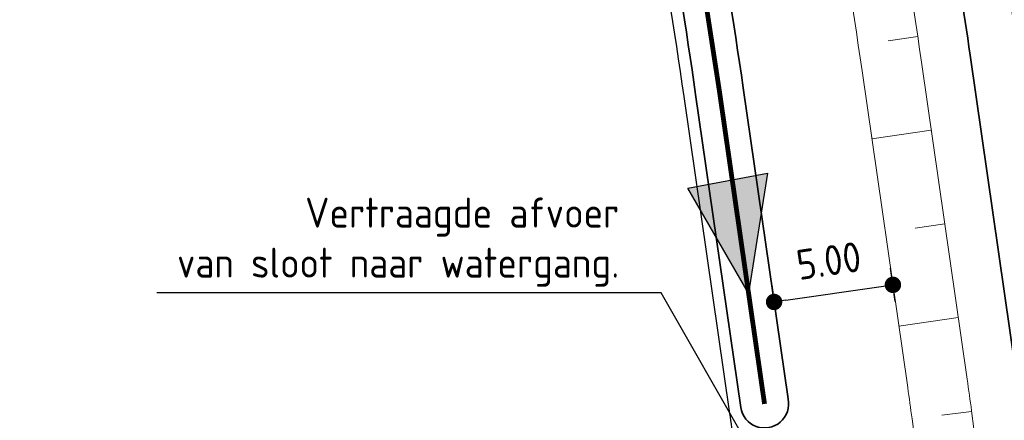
# Model space of a CAD drawing. Extents: x 100296 to 107772, y 404875 to 408930.
# Tile 45 of 97: x 102195 to 102236, y 406778 to 406794. Entities that reach past the tile are written whole.
import ezdxf

# ---------------------------------------------------------------- set-up
doc = ezdxf.new("R2010")
doc.units = 0
doc.linetypes.add('VW-3-3_STREEP', pattern=[6, 3, -3])
for name, color, linetype, lineweight in [('b-we-gw-taludarcering_lang-g', 2, 'Continuous', 18), ('n-we-gw-grondwerk_watergang-g', 170, 'Continuous', 35), ('n-we-vh-verharding_asfalt-g', 7, 'Continuous', 35), ('n-we-vh-verharding_kantverharding-g', 3, 'Continuous', 35), ('n-we-vw-markering_langs_streep_33_015-g', 7, 'VW-3-3_STREEP', 35)]:
    doc.layers.add(name, color=color, linetype=linetype, lineweight=lineweight)
for name, color, linetype in [('n-xx-gw-waterlijn-gd', 161, 'Continuous'), ('TDNA----_main_road_asphalt', 251, 'Continuous'), ('TDNA----_stroomrichting', 160, 'Continuous'), ('TDNL----_plangrens', 4, 'ENV-L14'), ('TDNL----_stroomrichting', 170, 'Continuous'), ('TDNM----_maatvoering', 7, 'Continuous'), ('TTNM----_maatvoering', 7, 'Continuous')]:
    doc.layers.add(name, color=color, linetype=linetype)
doc.styles.add('ENV-P', font='ISOCP.SHX')
doc.linetypes.add('ENV-L14', pattern='A,12.5,-1.25,[144,env-shp.shx,S=0.125,R=0,X=0,Y=0.75],-1.25', length=15)
doc.dimstyles.new('ENVIRO1', dxfattribs={"dimtxt": 2.5, "dimasz": 1, "dimexe": 2.5, "dimexo": 2.5, "dimgap": 1.5, "dimtad": 1, "dimzin": 0, "dimdsep": 46, "dimtxsty": 'ENV-P', "dimblk": 'DIMENVIRO', "dimblk1": 'DOTENVIRO', "dimblk2": 'DOTENVIRO', "dimsah": 1, "dimcen": -3, "dimdle": 1.25, "dimse1": 1, "dimse2": 1, "dimclrd": 1, "dimclre": 1, "dimclrt": 2, "dimaunit": 1, "dimadec": 0, "dimazin": 0, "dimtfac": 0.9, "dimtix": 1, "dimtmove": 2, "dimatfit": 3, "dimldrblk": 'DOTENVIRO', "dimfxl": 1, "dimtolj": 1, "dimtzin": 0, "dimarcsym": 0})
doc.dimstyles.new('ENVIRO2', dxfattribs={"dimtxt": 2.5, "dimasz": 3, "dimexe": 2.5, "dimexo": 0.63, "dimgap": 1.5, "dimtad": 1, "dimzin": 0, "dimdsep": 46, "dimtxsty": 'ENV-P', "dimcen": 2.5, "dimse1": 1, "dimse2": 1, "dimclrd": 1, "dimclrt": 2, "dimadec": 0, "dimazin": 0, "dimtfac": 0.9, "dimtmove": 0, "dimatfit": 3, "dimfxl": 1, "dimtolj": 1, "dimtzin": 0, "dimarcsym": 0})

# ---------------------------------------------------------------- blocks, each defined once
blk = doc.blocks.new('stroomrichting')
at = {"layer": 'TDNA----_stroomrichting'}
h = blk.add_hatch(color=256, dxfattribs=at)
h.dxf.hatch_style = 1
h.paths.add_polyline_path([(-4.765341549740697, 1.688917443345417), (0, 0), (-4.765341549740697, -1.688917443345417)])
at = {"layer": 'TDNL----_stroomrichting'}
blk.add_lwpolyline([(-4.765341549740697, 1.688917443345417), (0, 0), (0, 0), (-4.765341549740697, -1.688917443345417)], close=True, dxfattribs=at)
blk = doc.blocks.new('DOTENVIRO')
at = {"color": 0}
for p, q in [((5.684341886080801e-14, -1.404000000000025), (5.684341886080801e-14, 1.404000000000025)), ((-1, 0), (5.684341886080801e-14, 0))]:
    blk.add_line(p, q, dxfattribs=at)
blk.add_lwpolyline([(-0.3419999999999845, 0, 0.6839999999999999, 0.6839999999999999, 1), (0.3419999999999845, 0, 0.6839999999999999, 0.6839999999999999, 1)], format="xyseb", close=True, dxfattribs=at)
blk = doc.blocks.new('*D2894')
at = {"layer": 'TDNM----_maatvoering', "color": 1, "lineweight": -2, "transparency": 16777216}
blk.add_line((102226.462465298, 406782.739420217), (102230.4215329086, 406783.3101948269), dxfattribs=at)
at = {"layer": 'TDNM----_maatvoering', "color": 1, "lineweight": -2, "transparency": 16777216, "xscale": 0.5, "yscale": 0.5, "zscale": 0.5}
for p, rotation in [((102230.9164163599, 406783.3815416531), 8.203746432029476), ((102225.9675818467, 406782.6680733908), 188.2037464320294)]:
    blk.add_blockref('DOTENVIRO', p, dxfattribs=dict(at, rotation=rotation))
at = {"layer": 'TDNM----_maatvoering', "color": 2, "transparency": 16777216, "insert": (102228.2457953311, 406784.3857370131), "char_height": 1.25, "attachment_point": 5, "rotation": 8.203746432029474, "style": 'ENV-P'}
blk.add_mtext('\\A1;5.00', dxfattribs=at)
blk = doc.blocks.new('DIMENVIRO')
at = {"color": 0}
for q in [(0, 0.5191081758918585), (0, -0.5191081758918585)]:
    blk.add_line((0, 0), q, dxfattribs=at)
at = {"color": 0, "linetype": 'ByBlock'}
blk.add_solid([(-1.00000000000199, -0.1666666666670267), (-1.00000000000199, 0.1666666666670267), (0, 0)], dxfattribs=at)

msp = doc.modelspace()

# ---------------------------------------------------------------- hatches: boundary and pattern name
at = {"layer": 'TDNA----_main_road_asphalt'}
h = msp.add_hatch(color=256, dxfattribs=at)
edge = h.paths.add_edge_path()
edge.add_arc((102344.0998705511, 406806.9601835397), 99.99999962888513, 192.9756344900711, 193.8506075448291, ccw=False)
edge.add_line((102246.653307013, 406784.5065161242), (102242.378314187, 406803.0595369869))
edge.add_arc((102534.7180058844, 406870.4205394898), 299.9999999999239, 191.5682884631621, 192.9756344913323, ccw=False)
edge.add_line((102240.8120887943, 406810.2598222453), (102240.3948069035, 406812.2983886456))
edge.add_line((102240.3948069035, 406812.2983886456), (102239.3414822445, 406817.223390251))
edge.add_line((102239.3414822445, 406817.223390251), (102238.2344117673, 406822.1436013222))
edge.add_line((102238.2344117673, 406822.1436013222), (102237.0646049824, 406827.0563054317))
edge.add_line((102237.0646049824, 406827.0563054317), (102235.8231230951, 406831.9584415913))
edge.add_line((102235.8231230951, 406831.9584415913), (102234.5020186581, 406836.8451222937))
edge.add_line((102234.5020186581, 406836.8451222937), (102233.0996117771, 406841.7094380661))
edge.add_line((102233.0996117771, 406841.7094380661), (102231.616331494, 406846.5497058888))
edge.add_line((102231.616331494, 406846.5497058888), (102230.0525898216, 406851.3645812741))
edge.add_line((102230.0525898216, 406851.3645812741), (102228.4088211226, 406856.1527267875))
edge.add_line((102228.4088211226, 406856.1527267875), (102226.6854819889, 406860.9128124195))
edge.add_line((102226.6854819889, 406860.9128124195), (102224.8830511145, 406865.6435159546))
edge.add_line((102224.8830511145, 406865.6435159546), (102223.0020291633, 406870.343523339))
edge.add_line((102223.0020291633, 406870.343523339), (102221.0429386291, 406875.0115290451))
edge.add_line((102221.0429386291, 406875.0115290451), (102219.0063236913, 406879.6462364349))
edge.add_line((102219.0063236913, 406879.6462364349), (102216.892750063, 406884.2463581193))
edge.add_line((102216.892750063, 406884.2463581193), (102214.7028048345, 406888.8106163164))
edge.add_line((102214.7028048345, 406888.8106163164), (102212.4370963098, 406893.3377432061))
edge.add_line((102212.4370963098, 406893.3377432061), (102210.0962538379, 406897.8264812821))
edge.add_line((102210.0962538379, 406897.8264812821), (102207.6809276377, 406902.2755837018))
edge.add_line((102207.6809276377, 406902.2755837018), (102205.1917886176, 406906.6838146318))
edge.add_line((102205.1917886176, 406906.6838146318), (102202.6295281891, 406911.0499495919))
edge.add_line((102202.6295281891, 406911.0499495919), (102199.9948580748, 406915.3727757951))
edge.add_line((102199.9948580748, 406915.3727757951), (102197.2885101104, 406919.6510924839))
edge.add_line((102197.2885101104, 406919.6510924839), (102194.5112360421, 406923.8837112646))
edge.add_line((102194.5112360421, 406923.8837112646), (102191.664545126, 406928.0687914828))
edge.add_line((102191.664545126, 406928.0687914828), (102188.7561493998, 406932.203790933))
edge.add_line((102188.7561493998, 406932.203790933), (102185.7946918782, 406936.292515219))
edge.add_line((102185.7946918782, 406936.292515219), (102182.7882832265, 406940.3397851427))
edge.add_line((102182.7882832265, 406940.3397851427), (102179.7448126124, 406944.3506756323))
edge.add_line((102179.7448126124, 406944.3506756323), (102176.6719731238, 406948.3304698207))
edge.add_line((102176.6719731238, 406948.3304698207), (102173.5772891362, 406952.2846148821))
edge.add_line((102173.5772891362, 406952.2846148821), (102170.468145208, 406956.2186793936))
edge.add_line((102170.468145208, 406956.2186793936), (102167.3518160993, 406960.1383119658))
edge.add_line((102167.3518160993, 406960.1383119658), (102164.2350680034, 406964.0495774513))
edge.add_line((102164.2350680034, 406964.0495774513), (102161.1188243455, 406967.9596957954))
edge.add_line((102161.1188243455, 406967.9596957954), (102158.0025806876, 406971.8698141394))
edge.add_line((102158.0025806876, 406971.8698141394), (102154.8863370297, 406975.7799324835))
edge.add_line((102154.8863370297, 406975.7799324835), (102151.7700933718, 406979.6900508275))
edge.add_line((102151.7700933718, 406979.6900508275), (102148.6538497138, 406983.6001691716))
edge.add_line((102148.6538497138, 406983.6001691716), (102145.5376060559, 406987.5102875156))
edge.add_line((102145.5376060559, 406987.5102875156), (102142.421362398, 406991.4204058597))
edge.add_line((102142.421362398, 406991.4204058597), (102139.3051187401, 406995.3305242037))
edge.add_line((102139.3051187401, 406995.3305242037), (102136.1888750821, 406999.2406425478))
edge.add_line((102136.1888750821, 406999.2406425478), (102133.0726314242, 407003.1507608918))
edge.add_line((102133.0726314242, 407003.1507608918), (102129.9563877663, 407007.0608792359))
edge.add_line((102129.9563877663, 407007.0608792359), (102126.8401441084, 407010.9709975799))
edge.add_line((102126.8401441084, 407010.9709975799), (102123.7239004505, 407014.8811159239))
edge.add_line((102123.7239004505, 407014.8811159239), (102120.6076567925, 407018.791234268))
edge.add_line((102120.6076567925, 407018.791234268), (102117.4914131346, 407022.7013526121))
edge.add_line((102117.4914131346, 407022.7013526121), (102114.3751694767, 407026.6114709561))
edge.add_line((102114.3751694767, 407026.6114709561), (102111.2589258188, 407030.5215893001))
edge.add_line((102111.2589258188, 407030.5215893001), (102108.1426821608, 407034.4317076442))
edge.add_line((102108.1426821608, 407034.4317076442), (102105.0264385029, 407038.3418259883))
edge.add_line((102105.0264385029, 407038.3418259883), (102101.910194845, 407042.2519443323))
edge.add_line((102101.910194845, 407042.2519443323), (102098.7939511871, 407046.1620626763))
edge.add_line((102098.7939511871, 407046.1620626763), (102095.6777075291, 407050.0721810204))
edge.add_line((102095.6777075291, 407050.0721810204), (102092.5614638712, 407053.9822993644))
edge.add_line((102092.5614638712, 407053.9822993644), (102089.4452202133, 407057.8924177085))
edge.add_line((102089.4452202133, 407057.8924177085), (102086.3289765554, 407061.8025360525))
edge.add_line((102086.3289765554, 407061.8025360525), (102083.2127328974, 407065.7126543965))
edge.add_line((102083.2127328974, 407065.7126543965), (102080.0964892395, 407069.6227727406))
edge.add_line((102080.0964892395, 407069.6227727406), (102076.9802455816, 407073.5328910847))
edge.add_line((102076.9802455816, 407073.5328910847), (102073.8640019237, 407077.4430094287))
edge.add_line((102073.8640019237, 407077.4430094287), (102070.7477582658, 407081.3531277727))
edge.add_line((102070.7477582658, 407081.3531277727), (102067.6315146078, 407085.2632461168))
edge.add_line((102067.6315146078, 407085.2632461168), (102064.5152709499, 407089.1733644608))
edge.add_line((102064.5152709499, 407089.1733644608), (102061.399027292, 407093.0834828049))
edge.add_line((102061.399027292, 407093.0834828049), (102058.2827836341, 407096.9936011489))
edge.add_line((102058.2827836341, 407096.9936011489), (102055.1665399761, 407100.903719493))
edge.add_line((102055.1665399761, 407100.903719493), (102052.0502963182, 407104.813837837))
edge.add_line((102052.0502963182, 407104.813837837), (102048.9340526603, 407108.7239561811))
edge.add_line((102048.9340526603, 407108.7239561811), (102045.8178090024, 407112.6340745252))
edge.add_line((102045.8178090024, 407112.6340745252), (102042.7015653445, 407116.5441928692))
edge.add_line((102042.7015653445, 407116.5441928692), (102039.5853216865, 407120.4543112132))
edge.add_line((102039.5853216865, 407120.4543112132), (102037.0740660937, 407123.6053185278))
edge.add_line((102037.0740660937, 407123.6053185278), (102031.2088885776, 407118.930953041))
edge.add_line((102031.2088885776, 407118.930953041), (102033.7201441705, 407115.7799457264))
edge.add_line((102033.7201441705, 407115.7799457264), (102036.8363878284, 407111.8698273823))
edge.add_line((102036.8363878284, 407111.8698273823), (102039.9526314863, 407107.9597090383))
edge.add_line((102039.9526314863, 407107.9597090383), (102043.0688751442, 407104.0495906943))
edge.add_line((102043.0688751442, 407104.0495906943), (102046.1851188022, 407100.1394723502))
edge.add_line((102046.1851188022, 407100.1394723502), (102049.3013624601, 407096.2293540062))
edge.add_line((102049.3013624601, 407096.2293540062), (102052.417606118, 407092.3192356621))
edge.add_line((102052.417606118, 407092.3192356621), (102055.5338497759, 407088.409117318))
edge.add_line((102055.5338497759, 407088.409117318), (102058.6500934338, 407084.498998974))
edge.add_line((102058.6500934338, 407084.498998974), (102061.7663370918, 407080.58888063))
edge.add_line((102061.7663370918, 407080.58888063), (102064.8825807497, 407076.6787622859))
edge.add_line((102064.8825807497, 407076.6787622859), (102067.9988244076, 407072.7686439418))
edge.add_line((102067.9988244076, 407072.7686439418), (102071.1150680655, 407068.8585255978))
edge.add_line((102071.1150680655, 407068.8585255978), (102074.2313117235, 407064.9484072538))
edge.add_line((102074.2313117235, 407064.9484072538), (102077.3475553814, 407061.0382889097))
edge.add_line((102077.3475553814, 407061.0382889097), (102080.4637990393, 407057.1281705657))
edge.add_line((102080.4637990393, 407057.1281705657), (102083.5800426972, 407053.2180522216))
edge.add_line((102083.5800426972, 407053.2180522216), (102086.6962863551, 407049.3079338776))
edge.add_line((102086.6962863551, 407049.3079338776), (102089.8125300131, 407045.3978155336))
edge.add_line((102089.8125300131, 407045.3978155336), (102092.928773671, 407041.4876971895))
edge.add_line((102092.928773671, 407041.4876971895), (102096.0450173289, 407037.5775788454))
edge.add_line((102096.0450173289, 407037.5775788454), (102099.1612609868, 407033.6674605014))
edge.add_line((102099.1612609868, 407033.6674605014), (102102.2775046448, 407029.7573421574))
edge.add_line((102102.2775046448, 407029.7573421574), (102105.3937483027, 407025.8472238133))
edge.add_line((102105.3937483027, 407025.8472238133), (102108.5099919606, 407021.9371054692))
edge.add_line((102108.5099919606, 407021.9371054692), (102111.6262356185, 407018.0269871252))
edge.add_line((102111.6262356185, 407018.0269871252), (102114.7424792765, 407014.1168687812))
edge.add_line((102114.7424792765, 407014.1168687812), (102117.8587229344, 407010.2067504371))
edge.add_line((102117.8587229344, 407010.2067504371), (102120.9749665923, 407006.2966320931))
edge.add_line((102120.9749665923, 407006.2966320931), (102124.0912102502, 407002.386513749))
edge.add_line((102124.0912102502, 407002.386513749), (102127.2074539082, 406998.476395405))
edge.add_line((102127.2074539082, 406998.476395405), (102130.3236975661, 406994.5662770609))
edge.add_line((102130.3236975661, 406994.5662770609), (102133.439941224, 406990.6561587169))
edge.add_line((102133.439941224, 406990.6561587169), (102136.5561848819, 406986.7460403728))
edge.add_line((102136.5561848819, 406986.7460403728), (102139.6724285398, 406982.8359220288))
edge.add_line((102139.6724285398, 406982.8359220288), (102142.7886721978, 406978.9258036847))
edge.add_line((102142.7886721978, 406978.9258036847), (102145.9049158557, 406975.0156853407))
edge.add_line((102145.9049158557, 406975.0156853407), (102149.0211595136, 406971.1055669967))
edge.add_line((102149.0211595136, 406971.1055669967), (102152.1374031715, 406967.1954486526))
edge.add_line((102152.1374031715, 406967.1954486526), (102155.2536468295, 406963.2853303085))
edge.add_line((102155.2536468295, 406963.2853303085), (102158.3698904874, 406959.3752119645))
edge.add_line((102158.3698904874, 406959.3752119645), (102161.4851287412, 406955.4658415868))
edge.add_line((102161.4851287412, 406955.4658415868), (102164.5921272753, 406951.5579484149))
edge.add_line((102164.5921272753, 406951.5579484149), (102167.683483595, 406947.6463979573))
edge.add_line((102167.683483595, 406947.6463979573), (102170.7520466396, 406943.7256386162))
edge.add_line((102170.7520466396, 406943.7256386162), (102173.7906157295, 406939.7902436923))
edge.add_line((102173.7906157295, 406939.7902436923), (102176.7919118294, 406935.834951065))
edge.add_line((102176.7919118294, 406935.834951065), (102179.748550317, 406931.8547035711))
edge.add_line((102179.748550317, 406931.8547035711), (102182.6530156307, 406927.8446903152))
edge.add_line((102182.6530156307, 406927.8446903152), (102185.49763818, 406923.8003891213))
edge.add_line((102185.49763818, 406923.8003891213), (102188.2751221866, 406919.7170718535))
edge.add_line((102188.2751221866, 406919.7170718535), (102190.9838215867, 406915.5889621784))
edge.add_line((102190.9838215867, 406915.5889621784), (102193.6233461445, 406911.4162829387))
edge.add_line((102193.6233461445, 406911.4162829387), (102196.1929626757, 406907.2001931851))
edge.add_line((102196.1929626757, 406907.2001931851), (102198.6919574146, 406902.9418640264))
edge.add_line((102198.6919574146, 406902.9418640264), (102201.119636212, 406898.6424783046))
edge.add_line((102201.119636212, 406898.6424783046), (102203.4753247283, 406894.3032302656))
edge.add_line((102203.4753247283, 406894.3032302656), (102205.7583686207, 406889.9253252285))
edge.add_line((102205.7583686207, 406889.9253252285), (102207.968133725, 406885.5099792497))
edge.add_line((102207.968133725, 406885.5099792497), (102210.1040062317, 406881.0584187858))
edge.add_line((102210.1040062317, 406881.0584187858), (102212.1653928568, 406876.5718803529))
edge.add_line((102212.1653928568, 406876.5718803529), (102214.1517210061, 406872.0516101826))
edge.add_line((102214.1517210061, 406872.0516101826), (102216.0624389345, 406867.4988638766))
edge.add_line((102216.0624389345, 406867.4988638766), (102217.8970158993, 406862.9149060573))
edge.add_line((102217.8970158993, 406862.9149060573), (102219.6549423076, 406858.3010100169))
edge.add_line((102219.6549423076, 406858.3010100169), (102221.3357298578, 406853.6584573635))
edge.add_line((102221.3357298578, 406853.6584573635), (102222.9389116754, 406848.9885376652))
edge.add_line((102222.9389116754, 406848.9885376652), (102224.4640424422, 406844.2925480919))
edge.add_line((102224.4640424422, 406844.2925480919), (102225.9106985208, 406839.5717930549))
edge.add_line((102225.9106985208, 406839.5717930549), (102227.2784780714, 406834.8275838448))
edge.add_line((102227.2784780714, 406834.8275838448), (102228.5671291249, 406830.0609296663))
edge.add_line((102228.5671291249, 406830.0609296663), (102229.78063364, 406825.2691956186))
edge.add_line((102229.78063364, 406825.2691956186), (102230.9272163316, 406820.4539579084))
edge.add_line((102230.9272163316, 406820.4539579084), (102232.0152862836, 406815.6181324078))
edge.add_line((102232.0152862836, 406815.6181324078), (102233.0533742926, 406810.7643198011))
edge.add_line((102233.0533742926, 406810.7643198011), (102233.0892342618, 406810.589129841))
edge.add_arc((101939.1832089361, 406750.4289413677), 299.9999999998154, 8.20374643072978, 11.568185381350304, ccw=False)
edge.add_line((102236.1132797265, 406793.2370371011), (102237.8714125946, 406781.0420887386))
edge.add_line((102237.8714125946, 406781.0420887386), (102247.0075497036, 406783.0210699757))

# ---------------------------------------------------------------- linework, layer by layer
at = {"layer": 'b-we-gw-taludarcering_lang-g'}
for p, q in [((102231.9488631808, 406793.7264493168), (102230.7123128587, 406793.5435742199)), ((102229.6303065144, 406792.3023936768), (102231.5339383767, 406779.0982197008)), ((102232.5136566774, 406789.822643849), (102230.0392394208, 406789.4659097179)), ((102233.0765049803, 406785.9185555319), (102231.839296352, 406785.7401884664)), ((102233.6393532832, 406782.0144672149), (102231.1649360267, 406781.6577330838)), ((102234.1926793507, 406778.1090519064), (102232.953106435, 406777.9479340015)), ((102231.7111504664, 406777.8051502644), (102232.577649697, 406771.1386838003))]:
    msp.add_line(p, q, dxfattribs=at)
msp.add_lwpolyline([(102219.0771199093, 406847.7649136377), (102220.601672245, 406843.0736405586), (102222.0285505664, 406838.4174246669), (102223.3776355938, 406833.7380583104), (102224.6490268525, 406829.0352472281), (102225.8474812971, 406824.3029410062), (102226.9815309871, 406819.5403374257), (102228.0593476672, 406814.7500816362), (102229.0892138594, 406809.9347119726), (102229.121502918, 406809.776967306, -0.01468118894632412), (102232.104723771, 406792.6591278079), (102234.0083556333, 406779.4549538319, -0.003491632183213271), (102234.1903085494, 406778.1272918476), (102235.2622164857, 406769.8804862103, -0.3024198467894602), (102233.7917866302, 406766.8983557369, 0.1890225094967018), (102226.2948549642, 406757.4706880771), (102226.2655336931, 406757.3747519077, -0.2213177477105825), (102224.5729482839, 406755.4918889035), (102216.6303087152, 406752.1061213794)], format="xyb", dxfattribs=at)
for centre, radius, start, end in [((101939.183208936, 406750.4289413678), 293.449999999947, 8.203746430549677, 11.56818538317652), ((102139.0402215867, 406765.7634979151), 93.44999973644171, 7.403526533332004, 8.203746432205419)]:
    msp.add_arc(centre, radius, start, end, dxfattribs=at)
at = {"layer": 'n-we-gw-grondwerk_watergang-g'}
for p, q in [((102224.6814720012, 406791.5889254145), (102226.549451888, 406778.6320444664)), ((102224.5798843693, 406778.2775279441), (102222.7019381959, 406791.3035381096)), ((102226.5702161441, 406778.4783829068), (102226.549451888, 406778.6320444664))]:
    msp.add_line(p, q, dxfattribs=at)
for centre, radius, start, end in [((101939.1832089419, 406750.4289413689), 288.4499999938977, 8.203746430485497, 11.56818538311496), ((101939.183208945, 406750.4289413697), 286.4499999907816, 8.203746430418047, 11.56818538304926), ((102225.5706513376, 406778.4215456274), 1.001179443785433, 188.270576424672, 12.13705367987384)]:
    msp.add_arc(centre, radius, start, end, dxfattribs=at)
at = {"layer": 'n-we-vh-verharding_asfalt-g', "flags": 128}
msp.add_lwpolyline([(102238.1138860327, 406779.3432239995), (102236.1324127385, 406779.0716294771, 0.001741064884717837), (102236.0373777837, 406779.7474758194), (102234.1337459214, 406792.9516497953, 0.00475201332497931), (102233.2722454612, 406798.5500240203)], format="xyb", dxfattribs=at)
at = {"layer": 'n-we-vh-verharding_kantverharding-g', "flags": 128}
msp.add_lwpolyline([(102227.2784780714, 406834.8275838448), (102228.5671291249, 406830.0609296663), (102229.78063364, 406825.2691956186), (102230.9272163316, 406820.4539579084), (102232.0152862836, 406815.6181324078), (102233.0533742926, 406810.7643198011), (102233.0892342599, 406810.5891298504, -0.0146811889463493), (102236.1132797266, 406793.2370371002), (102238.016911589, 406780.0328631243, -0.003491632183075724), (102238.2065446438, 406778.6491612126), (102240.482149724, 406761.1416140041, -0.2584488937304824), (102236.1303087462, 406750.1379746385)], format="xyb", dxfattribs=at)
at = {"layer": 'n-we-vw-markering_langs_streep_33_015-g', "const_width": 0.15, "flags": 128}
msp.add_lwpolyline([(101832.7664195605, 407346.7939817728), (101837.7994572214, 407343.5001497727, -0.05341328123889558), (101870.7237025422, 407316.5412406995), (101873.4905066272, 407313.6819245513), (101874.8282550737, 407312.2714854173), (101876.9080863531, 407310.0786506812), (101880.2894664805, 407306.4413849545), (101883.6343054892, 407302.7704878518), (101886.9428720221, 407299.0659766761), (101890.2182473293, 407295.3284069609), (101893.4634454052, 407291.5607475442), (101896.6814746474, 407287.7660239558), (101899.8754151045, 407283.9471931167), (101903.0484103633, 407280.1071507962), (101906.2036596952, 407276.2487393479), (101909.3444104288, 407272.3747556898), (101912.4739505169, 407268.4879594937), (101915.5956012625, 407264.5910815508), (101918.7127101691, 407260.6868322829), (101921.828631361, 407256.7779243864), (101924.9448750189, 407252.8678060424), (101928.0611186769, 407248.9576876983), (101931.1773623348, 407245.0475693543), (101934.2936059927, 407241.1374510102), (101937.4098496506, 407237.2273326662), (101940.5260933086, 407233.3172143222), (101943.6423369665, 407229.4070959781), (101946.7585806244, 407225.496977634), (101949.8748242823, 407221.58685929), (101952.9910679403, 407217.676740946), (101956.1073115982, 407213.7666226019), (101959.2235552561, 407209.8565042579), (101962.339798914, 407205.9463859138), (101965.456042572, 407202.0362675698), (101968.5722862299, 407198.1261492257), (101971.6885298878, 407194.2160308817), (101974.8047735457, 407190.3059125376), (101977.9210172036, 407186.3957941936), (101981.0372608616, 407182.4856758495), (101984.1535045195, 407178.5755575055), (101987.2697481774, 407174.6654391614), (101990.3859918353, 407170.7553208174), (101993.5022354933, 407166.8452024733), (101996.6184791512, 407162.9350841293), (101999.7347228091, 407159.0249657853), (102001.1923151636, 407157.1960463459), (102002.850966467, 407155.1148474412), (102005.9672101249, 407151.2047290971), (102009.0834537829, 407147.2946107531), (102012.1996974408, 407143.3844924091), (102015.3159410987, 407139.474374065), (102018.4321847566, 407135.5642557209), (102021.5484284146, 407131.6541373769), (102024.6646720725, 407127.7440190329), (102027.7809157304, 407123.8339006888), (102030.8971593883, 407119.9237823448), (102031.5021474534, 407119.1646713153), (102034.0134030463, 407116.0136640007), (102037.1296467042, 407112.1035456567), (102040.2458903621, 407108.1934273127), (102043.36213402, 407104.2833089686), (102046.478377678, 407100.3731906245), (102049.5946213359, 407096.4630722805), (102052.7108649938, 407092.5529539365), (102055.8271086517, 407088.6428355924), (102058.9433523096, 407084.7327172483), (102062.0595959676, 407080.8225989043), (102065.1758396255, 407076.9124805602), (102068.2920832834, 407073.0023622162), (102071.4083269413, 407069.0922438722), (102074.5245705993, 407065.1821255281), (102077.6408142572, 407061.272007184), (102080.7570579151, 407057.36188884), (102083.873301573, 407053.451770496), (102086.9895452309, 407049.5416521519), (102090.1057888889, 407045.6315338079), (102093.2220325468, 407041.7214154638), (102096.3382762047, 407037.8112971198), (102099.4545198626, 407033.9011787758), (102102.5707635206, 407029.9910604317), (102105.6870071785, 407026.0809420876), (102108.8032508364, 407022.1708237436), (102111.9194944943, 407018.2607053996), (102115.0357381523, 407014.3505870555), (102118.1519818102, 407010.4404687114), (102121.2682254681, 407006.5303503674), (102124.384469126, 407002.6202320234), (102127.5007127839, 406998.7101136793), (102130.6169564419, 406994.7999953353), (102133.7332000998, 406990.8898769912), (102136.8494437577, 406986.9797586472), (102139.9656874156, 406983.0696403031), (102143.0819310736, 406979.1595219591), (102146.1981747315, 406975.249403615), (102149.3144183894, 406971.339285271), (102152.4306620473, 406967.4291669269), (102155.5469057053, 406963.5190485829), (102158.6631493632, 406959.6089302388), (102161.7784631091, 406955.6994651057), (102164.8859281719, 406951.7909849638), (102167.978173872, 406947.8783088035), (102171.0480429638, 406943.9558801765), (102174.0883255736, 406940.0182652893), (102177.0917303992, 406936.0601927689), (102180.0508573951, 406932.0765941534), (102182.9581723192, 406928.062645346), (102185.8059835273, 406924.0138092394), (102188.5869278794, 406919.925403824), (102191.2990560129, 406915.7920686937), (102193.941921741, 406911.6141075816), (102196.5147909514, 406907.3926810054), (102199.0169489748, 406903.1289615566), (102201.4477007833, 406898.8241335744), (102203.8063711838, 406894.4793928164), (102206.0923050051, 406890.0959461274), (102208.3048672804, 406885.675011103), (102210.4434434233, 406881.2178157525), (102212.5074393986, 406876.725598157), (102214.4962818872, 406872.1996061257), (102216.4094184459, 406867.6410968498), (102218.2463176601, 406863.0513365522), (102220.0064692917, 406858.431600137), (102221.6893844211, 406853.7831708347), (102223.2945955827, 406849.1073398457), (102224.8216568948, 406844.4054059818), (102226.2701441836, 406839.6786753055), (102227.6396551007, 406834.9284607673), (102228.9299288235, 406830.1558052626), (102230.1448322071, 406825.3585511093), (102231.2925761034, 406820.5384400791), (102232.3815960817, 406815.6983953), (102233.4203514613, 406810.8414847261), (102233.4204261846, 406810.8411353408), (102233.4566167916, 406810.664330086, -0.01468118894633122), (102236.4844423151, 406793.2905472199), (102238.3880741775, 406780.086373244, -0.003491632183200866), (102238.5784183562, 406778.69748245), (102239.8582013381, 406767.1849187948)], format="xyb", dxfattribs=at)
at = {"layer": 'n-xx-gw-waterlijn-gd', "ltscale": 0.1, "const_width": 0.2}
msp.add_lwpolyline([(102182.8918881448, 406899.1683494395), (102185.5018470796, 406895.281194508), (102188.0323126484, 406891.3318911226), (102190.5021947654, 406887.3340655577), (102192.9189423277, 406883.3081665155), (102195.1914581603, 406879.2034606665), (102197.3901888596, 406875.0420869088), (102199.5477508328, 406870.8499702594), (102201.6550898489, 406866.6318541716), (102203.6031160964, 406862.5367711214), (102210.0988973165, 406847.8946417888), (102212.495463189, 406840.5154395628), (102213.8808326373, 406835.9946761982), (102215.1906822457, 406831.4513997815), (102216.4258492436, 406826.8825803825), (102217.5927171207, 406822.274999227), (102218.7004629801, 406817.6228623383), (102219.7567604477, 406812.9282466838), (102220.769370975, 406808.1935597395), (102220.794165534, 406808.0724286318, -0.01468118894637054), (102223.6917050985, 406791.4462317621), (102225.5696512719, 406778.4202215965)], format="xyb", dxfattribs=at)
at = {"layer": 'TDNL----_plangrens', "flags": 128}
msp.add_lwpolyline([(100739.2868531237, 407413.0773053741, -0.1432469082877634), (100723.7505059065, 407449.3200165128, -0.2568120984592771), (100723.9835513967, 407450.242528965), (100744.9920477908, 407466.2935291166, -0.1251981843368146), (100746.6634251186, 407466.9877947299), (100748.1899174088, 407467.1455317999, -0.01662278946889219), (100754.0056960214, 407467.4961851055), (100782.8030322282, 407465.5632297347), (100787.8641580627, 407465.3278006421), (100792.8370493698, 407465.0799898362), (100797.811689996, 407464.8174513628), (100802.7858689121, 407464.5411216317), (100807.7589475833, 407464.2499274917), (100812.7317610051, 407463.9438225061), (100817.6680972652, 407463.6251443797), (100822.5624550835, 407463.2468726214), (100827.4874784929, 407462.7971868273), (100832.4530212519, 407462.323053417), (100837.4226759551, 407461.8336265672), (100842.4600490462, 407461.3224250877), (100847.5447173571, 407460.8846589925), (100852.5621043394, 407460.4996338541), (100857.533290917, 407460.1032007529), (100862.5042160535, 407459.6918343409), (100867.2382117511, 407459.2858319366), (100871.9553312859, 407458.5639368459), (100877.078042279, 407457.7462141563), (100882.1363853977, 407457.1618671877), (100887.2161081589, 407456.4459117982), (100892.3942575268, 407455.9770318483), (100897.3752654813, 407455.5257063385), (100902.3451225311, 407455.0603486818), (100907.3147194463, 407454.5799719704), (100912.2604228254, 407454.086932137), (100917.178769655, 407453.5502276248), (100922.0474471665, 407452.9690408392), (100926.8478419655, 407452.2864379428), (100931.7183452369, 407451.4539315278), (100936.7456725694, 407450.5791563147), (100941.7869863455, 407449.776890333), (100946.8921338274, 407448.9683506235), (100952.1632787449, 407448.3001682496), (100957.3130568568, 407447.8805397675), (100962.2599555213, 407447.4627667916), (100966.9927298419, 407447.0181454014), (100971.6817808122, 407446.291575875), (100976.5814389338, 407445.4305197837), (100981.545518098, 407444.5437624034), (100986.5249101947, 407443.6402677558), (100991.5265217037, 407442.7400149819), (100992.3333587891, 407435.38393353), (101010.6455710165, 407439.3630608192), (101044.608, 407446.751), (101045.548, 407451.865), (101045.7354354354, 407470.8379496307), (101152.2257843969, 407468.5625046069), (101153.7960364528, 407444.8260170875, -0.02213634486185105), (101223.7604701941, 407453.4844729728, -0.0320152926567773), (101250.5344253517, 407454.5246229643), (101283.1644786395, 407454.7245967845), (101303.2885377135, 407454.8723369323), (101377.7011879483, 407457.6710294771), (101383.5089184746, 407454.8009643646), (101393.9781071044, 407453.974314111, 0.01091316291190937), (101394.4342178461, 407453.9295895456), (101414.3606890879, 407452.4138897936), (101422.6562773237, 407452.0257574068), (101432.620022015, 407451.5395023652), (101442.5110057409, 407451.0191673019), (101452.4179969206, 407450.3344773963), (101462.4607899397, 407449.6344693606), (101472.5223603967, 407449.0541699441), (101482.5245291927, 407448.4987364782), (101492.4849881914, 407447.9379462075), (101497.4547572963, 407447.6349291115), (101502.4503100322, 407447.3324351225), (101507.4178843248, 407447.0408123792), (101512.3472164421, 407446.7396753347), (101517.2551360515, 407446.423848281), (101522.1406321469, 407446.0899934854), (101527.001880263, 407445.7337952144), (101531.8384783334, 407445.3509116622), (101536.6499650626, 407444.937429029), (101541.4354322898, 407444.4895336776), (101546.1914001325, 407444.003742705), (101550.8870594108, 407443.4773872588), (101555.4986560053, 407442.8825057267), (101560.0952950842, 407442.1788330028), (101564.7255050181, 407441.3903345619), (101569.3554112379, 407440.5346323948), (101573.9628026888, 407439.6157972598), (101578.5586664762, 407438.6239808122), (101583.1819581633, 407437.5629141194), (101587.7868530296, 407436.4731342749), (101592.3199716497, 407435.3317581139), (101596.555412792, 407434.1846924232), (101627.1282734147, 407423.6446025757), (101632.4705592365, 407440.4841093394), (101650.339, 407434.411), (101666.6740270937, 407429.3078135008), (101657.6655, 407400.472), (101662.6088926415, 407398.9277443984), (101669.2436173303, 407419.5996078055, -0.4160609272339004), (101672.4015920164, 407421.213914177), (101686.8188945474, 407416.5001712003), (101691.4771224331, 407415.0073440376), (101696.1218678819, 407413.5198355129), (101700.7739103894, 407412.0309332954), (101705.4212743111, 407410.5441240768), (101710.0094546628, 407409.0586213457), (101714.5277926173, 407407.5101889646), (101719.0321050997, 407405.8844818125), (101723.522608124, 407404.1914698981), (101728.0310462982, 407402.4187230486), (101732.5468123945, 407400.6291159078), (101737.000462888, 407398.7995685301), (101741.4224732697, 407396.9056480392), (101745.8116049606, 407394.9519059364), (101750.1403689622, 407392.9356199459), (101754.441560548, 407390.8150480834), (101758.8122705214, 407388.5970964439), (101765.2851688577, 407385.3567358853), (101767.3039443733, 407384.3087319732, -0.3046151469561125), (101772.6553310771, 407374.5268600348, -0.000684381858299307), (101772.6576419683, 407374.5116243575, 0.06840167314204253), (101773.463728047, 407363.7446950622, -0.1929248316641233), (101772.2061085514, 407356.4116812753), (101761.3632122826, 407339.3168412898), (101767.9374814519, 407334.7351309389), (101793.5700687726, 407316.4915473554), (101804.7799126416, 407330.0685015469, -0.2278404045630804), (101810.7541325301, 407332.624157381, 0.0513531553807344), (101821.4791772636, 407333.2555937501, -0.1888825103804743), (101826.8280306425, 407332.1046559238), (101836.3172867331, 407325.8153332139, -0.0242377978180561), (101846.0771515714, 407317.5519636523), (101847.5256161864, 407316.0002340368), (101850.7438391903, 407312.4602044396), (101853.9160644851, 407308.8804043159), (101857.0392437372, 407305.2631292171), (101860.1122137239, 407301.6076019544), (101862.9283071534, 407298.166473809), (101916.7725156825, 407216.9823138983), (101968.2095316, 407134.085549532), (101972.0680222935, 407127.4044557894), (101996.3016819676, 407098.1006054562), (102005.3636419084, 407086.7923990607), (102008.4455566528, 407082.8770219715), (102011.5312600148, 407078.9154207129), (102014.7330905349, 407074.9868383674), (102018.0273461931, 407071.2001643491), (102021.213875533, 407067.3811769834), (102024.4343625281, 407063.5107446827), (102027.7920052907, 407059.7018421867), (102031.2060533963, 407056.0451865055), (102034.4701153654, 407052.2660668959), (102037.8950437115, 407048.5364918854), (102041.3242290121, 407044.8809278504), (102044.6892805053, 407041.1927022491), (102048.062628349, 407037.4909567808), (102051.4265681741, 407033.7851454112), (102054.7863551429, 407030.0660903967), (102058.1700042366, 407026.3527772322), (102061.6430361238, 407022.5865128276), (102065.4236075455, 407019.1085134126), (102069.0570478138, 407015.6252103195), (102072.7371080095, 407012.1764129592), (102076.3084791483, 407008.7003393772), (102079.8032150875, 407005.1167932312), (102083.4107446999, 407001.4937230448), (102087.2288076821, 406998.0618074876), (102090.9768445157, 406994.6662037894), (102094.6957694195, 406991.2762417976), (102098.3172932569, 406987.8248914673), (102101.9037628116, 406984.3152863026), (102105.514434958, 406980.7606320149), (102109.2436806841, 406977.2846959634), (102112.9614025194, 406973.8682140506), (102116.5968847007, 406970.4177357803), (102120.1900888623, 406966.9185457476), (102123.7636938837, 406963.3923458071), (102127.3186001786, 406959.8446940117), (102130.8673184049, 406956.2858512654), (102134.3984696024, 406952.7324721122), (102137.8703518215, 406949.134502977), (102141.3392761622, 406945.5154070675), (102144.7916693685, 406941.8925993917), (102148.2066380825, 406938.2847015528), (102151.591264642, 406934.7038003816), (102154.9179764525, 406931.144410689), (102158.1663152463, 406927.571607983), (102161.3633685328, 406923.9946696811), (102164.4951998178, 406920.416269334), (102167.5444855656, 406916.8255081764), (102170.5009577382, 406913.2067352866), (102173.3746593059, 406909.5538928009), (102176.1911296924, 406905.8458702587), (102178.9661418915, 406902.1023029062), (102181.6576957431, 406898.3156077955), (102184.2475456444, 406894.4584023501), (102186.7626818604, 406890.5330235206), (102189.2210549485, 406886.5538268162), (102191.6193578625, 406882.5586534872), (102193.872053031, 406878.489748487), (102196.0601617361, 406874.3484781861), (102198.2099117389, 406870.1715401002), (102200.3067599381, 406865.9744227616), (102202.2400386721, 406861.9103414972), (102208.465244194, 406847.878116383), (102209.6121585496, 406844.5372614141), (102211.0649557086, 406840.0639923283), (102212.4430000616, 406835.5671323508), (102213.7459257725, 406831.0478718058), (102214.9747002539, 406826.502697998), (102216.1359940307, 406821.9171271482), (102217.2390980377, 406817.2844843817), (102218.2915979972, 406812.6067463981), (102219.3011634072, 406807.8862975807), (102219.3246354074, 406807.7716276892, -0.01468118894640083), (102222.2070547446, 406791.2321912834), (102224.1106866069, 406778.0280173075, -0.003491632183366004), (102224.2736762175, 406776.8387255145), (102225.1210636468, 406769.3400668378, 0.06164122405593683), (102220.7860359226, 406763.286188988), (102219.487004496, 406761.1443225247, -0.02894925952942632), (102216.0281873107, 406759.5540853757), (102209.6612383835, 406756.6434481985), (102212.6380790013, 406750.1316808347), (102212.77, 406736.71, 0.1949923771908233), (102231.938, 406746.034, -0.1182563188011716), (102234.9904854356, 406749.1419155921, -0.1890750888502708), (102261.2598711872, 406754.0644418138, -0.1534905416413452), (102274.9210317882, 406742.5228634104, 0.1862880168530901), (102288.2419999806, 406736.7960004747), (102295.5075904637, 406736.4679397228), (102295.097, 406742.8529999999), (102293.275, 406749.549), (102279.2849996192, 406779.295000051), (102275.5991873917, 406787.1777848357), (102279.4587552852, 406788.9459752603), (102271.4026836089, 406806.5311529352), (102262.4540478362, 406826.0646631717), (102245.515, 406863.059), (102225.87, 406905.623), (102192.8063339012, 406977.3803082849), (102173.546, 407019.093), (102144.190463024, 407082.7360132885), (102101.988, 407174.612), (102101.566, 407175.532), (102070.4468670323, 407156.0684514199), (102058.354, 407182.319), (102047.5404334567, 407175.6813301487), (102037.7386760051, 407186.3790545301), (102032.8737539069, 407192.2988376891), (102029.2553724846, 407196.1383378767), (102025.8279523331, 407199.7673564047), (102022.4062014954, 407203.4489770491), (102018.9034408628, 407207.134564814), (102015.3890318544, 407210.7857540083), (102011.8287798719, 407214.4412381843), (102008.1815634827, 407218.0760114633), (102004.4896749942, 407221.6385286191), (102000.8430871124, 407225.1065726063), (101997.2583547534, 407228.5940823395), (101993.6283724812, 407232.1221065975), (101989.9613858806, 407235.6453382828), (101986.2873501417, 407239.1387797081), (101982.6180170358, 407242.6254234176), (101978.9227459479, 407246.1111594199), (101975.2116158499, 407249.5827576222), (101971.5104913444, 407253.0219196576), (101967.8468065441, 407256.4561304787), (101964.1903220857, 407259.9111417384), (101960.5379165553, 407263.3704358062), (101956.9739235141, 407266.7716227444), (101953.5361971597, 407270.2429437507), (101950.0223833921, 407273.8632493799), (101946.432497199, 407277.4473754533), (101942.9088871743, 407281.0001411), (101939.3637674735, 407284.6020653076), (101935.7444445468, 407288.2470343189), (101932.0719089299, 407291.84784094), (101928.4193473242, 407295.4278545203), (101924.8128497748, 407298.9440535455), (101921.30469434, 407302.5331047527), (101917.6952811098, 407306.2387222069), (101913.9598197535, 407309.9643887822), (101910.1561761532, 407313.5973941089), (101906.3701413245, 407317.1734101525), (101902.5633412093, 407320.7294047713), (101898.7350089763, 407324.2754705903), (101894.865215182, 407327.7956235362), (101890.9789067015, 407331.2677026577), (101887.0921628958, 407334.7055557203), (101883.2156468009, 407338.1024407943), (101879.3478150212, 407341.5102690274), (101875.4341977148, 407344.9108836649), (101871.6187293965, 407348.184528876), (101855.5945381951, 407362.908615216, -0.252732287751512), (101854.8189997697, 407365.1540433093, 0.1219095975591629), (101853.160822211, 407385.8155261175, 0.02555492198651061), (101852.3532278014, 407387.9817338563, 0.410588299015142), (101795.9860066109, 407410.5048574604, -0.1781397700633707), (101793.686296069, 407410.6348985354), (101790.4019609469, 407411.668594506), (101780.4093043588, 407411.564745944), (101774.5637554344, 407415.6563702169), (101770.1026121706, 407418.4881787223), (101765.7700462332, 407421.1949870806), (101761.4530778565, 407423.9068112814), (101757.1010279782, 407426.6240563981), (101752.7171137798, 407429.3322341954), (101748.2987497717, 407432.0176099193), (101743.8583449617, 407434.6670367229), (101739.4028961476, 407437.2885627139), (101734.9258776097, 407439.8847577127), (101730.4282281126, 407442.4560645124), (101725.9088968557, 407445.0029430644), (101721.3234984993, 407447.5493291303), (101716.643072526, 407450.0290661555), (101711.9138482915, 407452.4146030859), (101707.14254933, 407454.7043808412), (101702.3382069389, 407456.8998975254), (101697.3802279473, 407459.0647878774), (101685.0442659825, 407463.694816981, -0.1468987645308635), (101683.5931488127, 407464.9576400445), (101689.2460461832, 407482.7452718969), (101683.8929278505, 407484.4217690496), (101690.3095472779, 407504.9613563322), (101682.1033402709, 407507.9069741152), (101666.1502361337, 407456.9244774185), (101657.685, 407459.121), (101639.766, 407464.547), (101639.6848731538, 407464.286037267), (101635.455, 407465.601), (101641.2368877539, 407483.1673876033), (101645.3070783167, 407495.5333393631), (101642.08, 407496.719), (101607.129, 407511.646), (101612.392, 407526.001), (101581.9927761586, 407524.6711243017), (101579.507, 407517.488), (101575.394, 407510.198), (101573.121, 407508.777), (101557.269, 407506.807), (101530.824, 407506.206), (101519.057, 407505.9295), (101507.29, 407505.653), (101484.731, 407504.656), (101459.4970002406, 407502.9339999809), (101427.265, 407501.014), (101421.153, 407500.943), (101415.041, 407500.872), (101396.604, 407500.255), (101374.489, 407495.756), (101364.292, 407497.12), (101352.064, 407497.113), (101349.584, 407498.703), (101347.492, 407498.976), (101346.248, 407498.39), (101332.711, 407497.804), (101330.029, 407500.122), (101327.997, 407500.331), (101324.518, 407498.84), (101295.0025000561, 407497.5727500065), (101253.763, 407494.725), (101210.4137285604, 407493.4934766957), (101206.7884684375, 407493.7309266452), (101197.0638609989, 407494.5303303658), (101185.9039147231, 407498.0142404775), (101174.0331793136, 407511.4702623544), (101174.4546239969, 407521.5211993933), (101154.6252836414, 407522.2652829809), (101154.2083935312, 407511.1554345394), (101154.051, 407506.961), (101128.647, 407505.961), (101129.0380046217, 407486.7394898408), (101083.0871679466, 407487.8812979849), (101045.9118887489, 407488.6992458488), (101046.3370769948, 407524.6601912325), (101018.1971858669, 407520.3057887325), (101013.5162212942, 407520.0233946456), (101008.5055510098, 407519.6889133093), (101003.3278527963, 407519.3714202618), (100998.0189341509, 407518.7722314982), (100992.8767621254, 407518.0417143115), (100987.8311479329, 407517.2949666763), (100982.8743091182, 407516.548258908), (100977.9756107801, 407515.9011969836), (100973.021429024, 407515.3099810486), (100968.0356534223, 407514.7297814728), (100963.0642501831, 407514.1713638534), (100958.0894396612, 407513.6461830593), (100953.0187230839, 407513.1257647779), (100947.9025235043, 407512.5016955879), (100942.8965042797, 407511.8459516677), (100937.9354207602, 407511.2501073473), (100932.945616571, 407510.6656230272), (100927.9678885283, 407510.097328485), (100923.118977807, 407509.573647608), (100918.2623512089, 407509.2318318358), (100913.264804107, 407508.8949604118), (100908.2712983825, 407508.5623464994), (100903.2814429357, 407508.2379132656), (100898.2969714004, 407507.9285830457), (100893.3127863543, 407507.634024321), (100888.335696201, 407507.3546192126), (100883.3395973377, 407507.0980498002), (100878.1677554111, 407506.8208152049), (100872.9150871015, 407506.3168428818), (100867.8334380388, 407505.7110839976), (100863.070008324, 407505.1637142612), (100858.3301173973, 407504.9165309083), (100853.3688178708, 407504.7007340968), (100848.3866447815, 407504.4989376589), (100843.338585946, 407504.3095797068), (100838.2504970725, 407504.0439332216), (100833.2277906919, 407503.7446781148), (100828.2439887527, 407503.4625895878), (100823.2604741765, 407503.1953667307), (100818.3258485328, 407502.9454707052), (100813.4190250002, 407502.775390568), (100808.4645068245, 407502.6531743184), (100803.4839859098, 407502.5451432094), (100798.5037448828, 407502.4519455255), (100793.5217865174, 407502.3735497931), (100789.3470216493, 407502.3180645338, -0.01241394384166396), (100787.9797520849, 407502.3419967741), (100756.1665438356, 407501.1664304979, -0.2041488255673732), (100733.4635350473, 407510.6820490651, 0.4726042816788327), (100669.2085629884, 407512.9869992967, -0.1892506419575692), (100667.842368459, 407512.2877777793), (100642.4923923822, 407510.2000546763), (100642.1924592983, 407512.8714210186), (100631.0883577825, 407512.6136525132, -0.01041102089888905), (100621.579562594, 407512.591199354), (100613.9257211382, 407512.724990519), (100603.9295775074, 407512.9084297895), (100593.9312608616, 407513.0919079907), (100583.9329442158, 407513.2753861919), (100573.9346275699, 407513.4588643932), (100563.9363109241, 407513.6423425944), (100553.9379942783, 407513.8258207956), (100548.9388359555, 407513.9175598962), (100543.9396776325, 407514.0092989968), (100538.9405193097, 407514.1010380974), (100533.9413609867, 407514.192777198), (100523.943044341, 407514.3762553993), (100513.9447276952, 407514.5597336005), (100503.9464110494, 407514.7432118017), (100493.9480943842, 407514.9266900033), (100483.9487675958, 407515.1101867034), (100473.9326938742, 407515.2932313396), (100453.4691547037, 407515.6471500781, 0.03070555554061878), (100439.2612938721, 407515.0201980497), (100391.2823731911, 407509.0467019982), (100383.0104473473, 407506.9291155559), (100371.0620297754, 407505.8856489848), (100362.02, 407505.096), (100330.373, 407500), (100299.9108642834, 407493.9015717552), (100308.1638358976, 407454.1758354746), (100345.8670108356, 407460.7626251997), (100370.687, 407465.099), (100400, 407467.735), (100436.284, 407469.121), (100480.738, 407467.998), (100527.748, 407460.884), (100583.384, 407446.232), (100637.584, 407424.585), (100688.405, 407397.253), (100715.467, 407378.851), (100722.6490746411, 407379.9424874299), (100725.1059398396, 407378.111884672), (100734.5947126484, 407380.5295391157), (100753.2682522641, 407385.5147464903), (100765.323, 407388.29), (100752.0680625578, 407397.5410917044)], format="xyb", close=True, dxfattribs=at)

# ---------------------------------------------------------------- block references
at = {"layer": 'TDNL----_stroomrichting', "rotation": 280.5976349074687}
msp.add_blockref('stroomrichting', (102224.9058230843, 406783.0341410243), dxfattribs=at)

# ---------------------------------------------------------------- texts
at = {"layer": 'TTNM----_maatvoering', "color": 2, "insert": (102219.5180417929, 406783.3031600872), "char_height": 1.25, "attachment_point": 9, "style": 'ENV-P'}
msp.add_mtext('\\A1;Vertraagde afvoer \\Pvan sloot naar watergang.', dxfattribs=at)

# ---------------------------------------------------------------- dimensions: what is measured, and where the dimension line sits
at = {"layer": 'TDNM----_maatvoering'}
dim = msp.add_aligned_dim(p1=(102225.6154619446, 406785.1104849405), p2=(102230.5642964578, 406785.8239532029), distance=-2.4676633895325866, dimstyle='ENVIRO1', override={"dimscale": 0.5}, dxfattribs=at)
dim.commit()
dim.dimension.update_dxf_attribs({"geometry": '*D2894', "text_midpoint": (102228.2457953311, 406784.3857370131)})

# ---------------------------------------------------------------- leaders
at = {"layer": 'TTNM----_maatvoering', "annotation_type": 0, "has_hookline": 1, "hookline_direction": 1, "text_width": 19.25312500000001}
msp.add_leader([(102225.9160704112, 406774.9127308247), (102221.2680417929, 406783.0531600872), (102219.7680417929, 406783.0531600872)], dimstyle='ENVIRO2', override={"dimscale": 0.5, "dimgap": 0.5}, dxfattribs=at)

doc.saveas('drawing.dxf')
